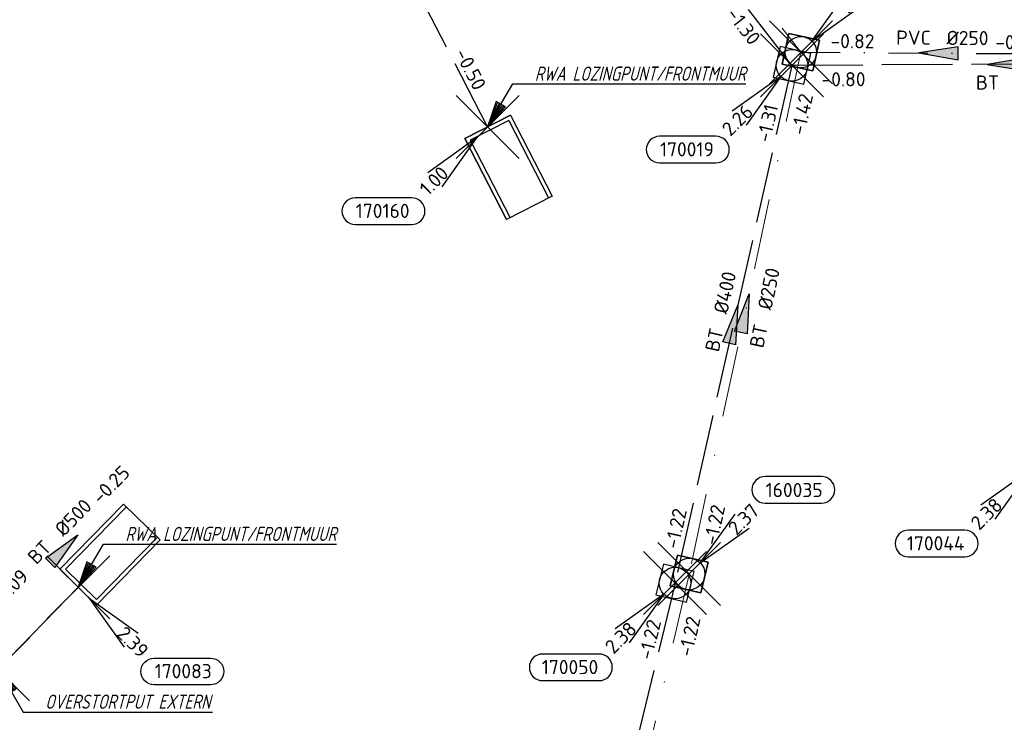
# Model space of a CAD drawing. Header units: metres. Extents: x 153343 to 157271, y 461673 to 467005.
# Tile 142 of 191: x 153931 to 154025, y 466467 to 466534. Entities that reach past the tile are written whole.
import ezdxf
from ezdxf.enums import TextEntityAlignment as Align

# ---------------------------------------------------------------- set-up
doc = ezdxf.new("R2010")
doc.units = ezdxf.units.M
doc.header["$LTSCALE"] = 0.75
doc.header["$PDMODE"] = 3
doc.header["$PDSIZE"] = 3
for name, pattern in [('RI-HWA_BETON', [11.4, 9, -2.4]), ('RI-VWA_BETON', [19, 9, -5, 0, -5]), ('RI-VWA_PVC', [11, 5, -3, 0, -3])]:
    doc.linetypes.add(name, pattern=pattern)
doc.layers.get('0').update_dxf_attribs({"lineweight": 25})
doc.layers.get('defpoints').update_dxf_attribs({"lineweight": 25})
for name, color, linetype in [('B-OI-RI-AANPIJLING', 1, 'Continuous'), ('B-OI-RI-HWA_OVERSTORTLEIDING_BETON_500-G', 151, 'Continuous'), ('B-OI-RI-HWA_PUTNUMMER-S @ 0.75', 151, 'Continuous'), ('B-OI-RI-HWA_TRANSPORTLEIDING_BETON_400-G', 151, 'RI-HWA_BETON'), ('B-OI-RI-HWA_TRANSPORTLEIDING_BETON_800-G', 151, 'RI-HWA_BETON'), ('B-OI-RI-VWA_PUTNUMMER-S @ 0.75', 33, 'Continuous'), ('B-OI-RI-VWA_TRANSPORTLEIDING_PVC_250-G', 33, 'RI-VWA_PVC')]:
    doc.layers.add(name, color=color, linetype=linetype)
for name, color, linetype, lineweight in [('B-OI-RI-HWA_RIOOLPUT_INSPECTIEPUT-S', 151, 'Continuous', 25), ('B-OI-RI-HWA_STROOMRICHTING-S @ 0.75', 151, 'Continuous', 25), ('B-OI-RI-HWA_UITSTROOMBAK-S @ 0.75', 151, 'Continuous', 25), ('B-OI-RI-VWA_RIOOLPUT_INSPECTIEPUT_BETON-S', 33, 'Continuous', 25), ('B-OI-RI-VWA_STROOMRICHTING-S @ 0.75', 33, 'Continuous', 25), ('B-OI-RI-VWA_TRANSPORTLEIDING_BETON_250-G', 33, 'RI-VWA_BETON', 18), ('N-OI-RI-BIJZONDERDERHEDEN-T18', 134, 'Continuous', 18)]:
    doc.layers.add(name, color=color, linetype=linetype, lineweight=lineweight)
for name, color, linetype, plot in [('inspectieput', 7, 'Continuous', False), ('overstortput extern', 7, 'Continuous', False), ('rwa lozingpunt_frontmuur', 7, 'Continuous', False)]:
    doc.layers.add(name, color=color, linetype=linetype, plot=plot)
doc.styles.add('NLCS-ISO', font='isocpeur.ttf')
doc.styles.add('NLCS-ISO-M750-T18_CURSIEF', font='NLCS-ISO.ttf', dxfattribs={"oblique": 15, "height": 1.35})

# ---------------------------------------------------------------- blocks, each defined once
blk = doc.blocks.new('*U36')
at = {"ltscale": 0.1}
blk.add_hatch(color=256, dxfattribs=at).paths.add_polyline_path([(2.5, 0), (-2.5, -0.83), (-2.5, 0.83)])
at = {"ltscale": 0.1, "flags": 128}
blk.add_lwpolyline([(2.5, 0), (-2.5, -0.83), (-2.5, 0.83)], close=True, dxfattribs=at)
at = {"ltscale": 0.1, "style": 'NLCS-ISO'}
for tag, p in [('MAT', (-1, 0.5)), ('BOBL', (-22.58, 0))]:
    blk.add_attdef(tag, text='', height=1.8, dxfattribs=at).set_placement(p, align=Align.BOTTOM_RIGHT)
for tag, p in [('DIA', (1, 0.5)), ('BOBR', (29.23, -0.01))]:
    blk.add_attdef(tag, text='', height=1.8, dxfattribs=at).set_placement(p, align=Align.BOTTOM_LEFT)
at = {"layer": 'defpoints', "ltscale": 0.1, "style": 'NLCS-ISO', "flags": 1}
blk.add_attdef('JVA', text='', height=1.8, dxfattribs=at).set_placement((0, -1), align=Align.TOP_CENTER)
blk = doc.blocks.new('*U66')
at = {"ltscale": 0.1}
blk.add_hatch(color=256, dxfattribs=at).paths.add_polyline_path([(2.5, 0), (-2.5, -0.83), (-2.5, 0.83)])
at = {"ltscale": 0.1, "flags": 128}
blk.add_lwpolyline([(2.5, 0), (-2.5, -0.83), (-2.5, 0.83)], close=True, dxfattribs=at)
at = {"ltscale": 0.1, "style": 'NLCS-ISO'}
for tag, p in [('MAT', (-1, 0.5)), ('BOBL', (-5.66, 0))]:
    blk.add_attdef(tag, text='', height=1.8, dxfattribs=at).set_placement(p, align=Align.BOTTOM_RIGHT)
for tag, p in [('DIA', (1, 0.5)), ('BOBR', (7.22, 0))]:
    blk.add_attdef(tag, text='', height=1.8, dxfattribs=at).set_placement(p, align=Align.BOTTOM_LEFT)
at = {"layer": 'defpoints', "ltscale": 0.1, "style": 'NLCS-ISO', "flags": 1}
blk.add_attdef('JVA', text='', height=1.8, dxfattribs=at).set_placement((0, -1), align=Align.TOP_CENTER)
blk = doc.blocks.new('*U217')
at = {"ltscale": 0.1}
blk.add_hatch(color=256, dxfattribs=at).paths.add_polyline_path([(2.5, 0), (-2.5, -0.83), (-2.5, 0.83)])
at = {"ltscale": 0.1, "flags": 128}
blk.add_lwpolyline([(2.5, 0), (-2.5, -0.83), (-2.5, 0.83)], close=True, dxfattribs=at)
at = {"ltscale": 0.1, "style": 'NLCS-ISO'}
for tag, p in [('MAT', (-1, 0.5)), ('BOBL', (-11.06, 0))]:
    blk.add_attdef(tag, text='', height=1.8, dxfattribs=at).set_placement(p, align=Align.BOTTOM_RIGHT)
for tag, p in [('DIA', (1, 0.5)), ('BOBR', (15.78, 0))]:
    blk.add_attdef(tag, text='', height=1.8, dxfattribs=at).set_placement(p, align=Align.BOTTOM_LEFT)
at = {"layer": 'defpoints', "ltscale": 0.1, "style": 'NLCS-ISO', "flags": 1}
blk.add_attdef('JVA', text='', height=1.8, dxfattribs=at).set_placement((0, -1), align=Align.TOP_CENTER)
blk = doc.blocks.new('*U2327')
at = {"ltscale": 0.1}
blk.add_hatch(color=256, dxfattribs=at).paths.add_polyline_path([(2.5, 0), (-2.5, -0.83), (-2.5, 0.83)])
at = {"ltscale": 0.1, "flags": 128}
blk.add_lwpolyline([(2.5, 0), (-2.5, -0.83), (-2.5, 0.83)], close=True, dxfattribs=at)
at = {"ltscale": 0.1, "style": 'NLCS-ISO'}
for tag, p in [('MAT', (-1, 0.5)), ('BOBL', (-24.36, 0))]:
    blk.add_attdef(tag, text='', height=1.8, dxfattribs=at).set_placement(p, align=Align.BOTTOM_RIGHT)
for tag, p in [('DIA', (1, 0.5)), ('BOBR', (23.42, -0.01))]:
    blk.add_attdef(tag, text='', height=1.8, dxfattribs=at).set_placement(p, align=Align.BOTTOM_LEFT)
at = {"layer": 'defpoints', "ltscale": 0.1, "style": 'NLCS-ISO', "flags": 1}
blk.add_attdef('JVA', text='', height=1.8, dxfattribs=at).set_placement((0, -1), align=Align.TOP_CENTER)
blk = doc.blocks.new('*U2314')
at = {"ltscale": 0.1}
blk.add_hatch(color=256, dxfattribs=at).paths.add_polyline_path([(-2.5, 0), (2.5, -0.83), (2.5, 0.83)])
at = {"ltscale": 0.1, "flags": 128}
blk.add_lwpolyline([(-2.5, 0), (2.5, -0.83), (2.5, 0.83)], close=True, dxfattribs=at)
at = {"ltscale": 0.1, "style": 'NLCS-ISO'}
for tag, p in [('BOBL', (-27.26, -3.24)), ('MAT', (-1, -3.74))]:
    blk.add_attdef(tag, text='', height=1.8, dxfattribs=at).set_placement(p, align=Align.BOTTOM_RIGHT)
for tag, p in [('BOBR', (30.51, -3.23)), ('DIA', (1, -3.74))]:
    blk.add_attdef(tag, text='', height=1.8, dxfattribs=at).set_placement(p, align=Align.BOTTOM_LEFT)
at = {"layer": 'defpoints', "ltscale": 0.1, "style": 'NLCS-ISO', "flags": 1}
blk.add_attdef('JVA', text='', height=1.8, dxfattribs=at).set_placement((0, -1), align=Align.TOP_CENTER)
blk = doc.blocks.new('*U2315')
at = {"ltscale": 0.1}
blk.add_hatch(color=256, dxfattribs=at).paths.add_polyline_path([(-2.5, 0), (2.5, -0.83), (2.5, 0.83)])
at = {"ltscale": 0.1, "flags": 128}
blk.add_lwpolyline([(-2.5, 0), (2.5, -0.83), (2.5, 0.83)], close=True, dxfattribs=at)
at = {"ltscale": 0.1, "style": 'NLCS-ISO'}
for tag, p in [('BOBL', (-17.97, -3.24)), ('MAT', (-1, -3.74))]:
    blk.add_attdef(tag, text='', height=1.8, dxfattribs=at).set_placement(p, align=Align.BOTTOM_RIGHT)
for tag, p in [('BOBR', (17.02, -3.24)), ('DIA', (1, -3.74))]:
    blk.add_attdef(tag, text='', height=1.8, dxfattribs=at).set_placement(p, align=Align.BOTTOM_LEFT)
at = {"layer": 'defpoints', "ltscale": 0.1, "style": 'NLCS-ISO', "flags": 1}
blk.add_attdef('JVA', text='', height=1.8, dxfattribs=at).set_placement((0, -1), align=Align.TOP_CENTER)
blk = doc.blocks.new('*U2390')
at = {"ltscale": 0.1}
blk.add_hatch(color=256, dxfattribs=at).paths.add_polyline_path([(2.5, 0), (-2.5, -0.83), (-2.5, 0.83)])
at = {"ltscale": 0.1, "flags": 128}
blk.add_lwpolyline([(2.5, 0), (-2.5, -0.83), (-2.5, 0.83)], close=True, dxfattribs=at)
at = {"ltscale": 0.1, "style": 'NLCS-ISO'}
for tag, p in [('BOBL', (-17.19, -3.24)), ('MAT', (-1, -3.74))]:
    blk.add_attdef(tag, text='', height=1.8, dxfattribs=at).set_placement(p, align=Align.BOTTOM_RIGHT)
for tag, p in [('BOBR', (16.24, -3.24)), ('DIA', (1, -3.74))]:
    blk.add_attdef(tag, text='', height=1.8, dxfattribs=at).set_placement(p, align=Align.BOTTOM_LEFT)
at = {"layer": 'defpoints', "ltscale": 0.1, "style": 'NLCS-ISO', "flags": 1}
blk.add_attdef('JVA', text='', height=1.8, dxfattribs=at).set_placement((0, -1), align=Align.TOP_CENTER)
blk = doc.blocks.new('*U2406')
at = {"ltscale": 0.1}
blk.add_hatch(color=256, dxfattribs=at).paths.add_polyline_path([(2.5, 0), (-2.5, -0.83), (-2.5, 0.83)])
at = {"ltscale": 0.1, "flags": 128}
blk.add_lwpolyline([(2.5, 0), (-2.5, -0.83), (-2.5, 0.83)], close=True, dxfattribs=at)
at = {"ltscale": 0.1, "style": 'NLCS-ISO'}
for tag, p in [('BOBL', (-24.55, -3.24)), ('MAT', (-1, -3.74))]:
    blk.add_attdef(tag, text='', height=1.8, dxfattribs=at).set_placement(p, align=Align.BOTTOM_RIGHT)
for tag, p in [('BOBR', (23.6, -3.23)), ('DIA', (1, -3.74))]:
    blk.add_attdef(tag, text='', height=1.8, dxfattribs=at).set_placement(p, align=Align.BOTTOM_LEFT)
at = {"layer": 'defpoints', "ltscale": 0.1, "style": 'NLCS-ISO', "flags": 1}
blk.add_attdef('JVA', text='', height=1.8, dxfattribs=at).set_placement((0, -1), align=Align.TOP_CENTER)
blk = doc.blocks.new('*U2399')
at = {"ltscale": 0.1}
blk.add_hatch(color=256, dxfattribs=at).paths.add_polyline_path([(-2.5, 0), (2.5, -0.83), (2.5, 0.83)])
at = {"ltscale": 0.1, "flags": 128}
blk.add_lwpolyline([(-2.5, 0), (2.5, -0.83), (2.5, 0.83)], close=True, dxfattribs=at)
at = {"ltscale": 0.1, "style": 'NLCS-ISO'}
for tag, p in [('MAT', (-1, 0.5)), ('BOBL', (-8.15, 0))]:
    blk.add_attdef(tag, text='', height=1.8, dxfattribs=at).set_placement(p, align=Align.BOTTOM_RIGHT)
for tag, p in [('DIA', (1, 0.5)), ('BOBR', (7.2, 0))]:
    blk.add_attdef(tag, text='', height=1.8, dxfattribs=at).set_placement(p, align=Align.BOTTOM_LEFT)
at = {"layer": 'defpoints', "ltscale": 0.1, "style": 'NLCS-ISO', "flags": 1}
blk.add_attdef('JVA', text='', height=1.8, dxfattribs=at).set_placement((0, -1), align=Align.TOP_CENTER)
blk = doc.blocks.new('SRI-UITSTROOMBAK-SO')
at = {"color": 7}
for p, q in [((-3.25, 11.56), (3.25, 11.56)), ((-3.25, 0), (-3.25, 11.56)), ((-2.75, 0.5), (-2.75, 11.56)), ((2.75, 0.5), (2.75, 11.56)), ((3.25, 0), (3.25, 11.56)), ((-3.25, 0), (3.25, 0)), ((-2.75, 0.5), (2.75, 0.5))]:
    blk.add_line(p, q, dxfattribs=at)
at = {"flags": 128}
blk.add_lwpolyline([(-3.25, 11.56), (3.25, 11.56), (3.25, 0), (-3.25, 0)], close=True, dxfattribs=at)
blk = doc.blocks.new('*U241')
for q in [(-7.6, -5.83), (-5.83, -7.6)]:
    blk.add_line((-1.41, -1.41), q)
blk.add_lwpolyline([(-16.81, -12.39), (-9.65, -12.39, 1), (-9.65, -9.01), (-16.81, -9.01, 1)], format="xyb", close=True)
at = {"ltscale": 0.1, "style": 'NLCS-ISO'}
blk.add_attdef('PUTHGT', text='', height=1.8, rotation=45, dxfattribs=at).set_placement((-8.44, -8.48), align=Align.MIDDLE_LEFT)
blk.add_attdef('PUTNR', text='', height=1.8, dxfattribs=at).set_placement((-13.33, -8.87), align=Align.MIDDLE_CENTER)
blk = doc.blocks.new('*U247')
for q in [(5.83, -7.6), (7.6, -5.83)]:
    blk.add_line((1.41, -1.41), q)
blk.add_lwpolyline([(16.81, -12.39), (9.65, -12.39, -1), (9.65, -9.01), (16.81, -9.01, -1)], format="xyb", close=True)
at = {"ltscale": 0.1, "style": 'NLCS-ISO'}
blk.add_attdef('PUTHGT', text='', height=1.8, rotation=315, dxfattribs=at).set_placement((5.39, -5.43), align=Align.MIDDLE_LEFT)
blk.add_attdef('PUTNR', text='', height=1.8, dxfattribs=at).set_placement((13.33, -8.87), align=Align.MIDDLE_CENTER)
blk = doc.blocks.new('B-SRI-PUT_HWA-SO')
at = {"lineweight": -3, "flags": 128}
blk.add_lwpolyline([(-2, -2), (2, -2), (2, 2), (-2, 2)], close=True, dxfattribs=at)
at = {"lineweight": -3}
blk.add_circle((0, 0), 2, dxfattribs=at)
blk = doc.blocks.new('*U43')
for q in [(5.83, 7.6), (7.6, 5.83)]:
    blk.add_line((1.41, 1.41), q)
blk.add_lwpolyline([(16.81, 12.39), (9.65, 12.39, 1), (9.65, 9.01), (16.81, 9.01, 1)], format="xyb", close=True)
at = {"ltscale": 0.1, "style": 'NLCS-ISO'}
blk.add_attdef('PUTHGT', text='', height=1.8, rotation=45, dxfattribs=at).set_placement((5.39, 5.43), align=Align.MIDDLE_LEFT)
blk.add_attdef('PUTNR', text='', height=1.8, dxfattribs=at).set_placement((13.33, 10.67), align=Align.MIDDLE_CENTER)
blk = doc.blocks.new('B-SRI-PUT_VWA-SO')
at = {"flags": 128}
blk.add_lwpolyline([(-2, 2), (2, 2), (2, -2), (-2, -2)], close=True, dxfattribs=at)
at = {"lineweight": -3, "flags": 128}
blk.add_lwpolyline([(2, -2), (2, 2), (-2, 2), (-2, -2)], close=True, dxfattribs=at)
at = {"lineweight": -3}
blk.add_circle((0, 0), 2, dxfattribs=at)

msp = doc.modelspace()

# ---------------------------------------------------------------- linework, layer by layer
at = {"layer": 'B-OI-RI-AANPIJLING', "transparency": 33554610, "flags": 128}
for points in [[(153975.7, 466523.4), (153977.404, 466525.299), (153976.524, 466525.815), (153975.7, 466523.4), (153976.671, 466525.729), (153976.817, 466525.643), (153975.7, 466523.4), (153977.111, 466525.471), (153977.257, 466525.385), (153975.7, 466523.4), (153978.094, 466527.484), (154000.304, 466527.484)], [(153936.7, 466479.56), (153938.404, 466481.459), (153937.524, 466481.975), (153936.7, 466479.56), (153937.671, 466481.889), (153937.817, 466481.803), (153936.7, 466479.56), (153938.111, 466481.631), (153938.257, 466481.545), (153936.7, 466479.56), (153939.094, 466483.644), (153961.299, 466483.644)], [(153929.06, 466471.75), (153930.764, 466469.851), (153929.884, 466469.335), (153929.06, 466471.75), (153930.031, 466469.421), (153930.177, 466469.507), (153929.06, 466471.75), (153930.471, 466469.679), (153930.617, 466469.765), (153929.06, 466471.75), (153931.454, 466467.666), (153949.499, 466467.666)]]:
    msp.add_lwpolyline(points, dxfattribs=at)
at = {"layer": 'B-OI-RI-HWA_OVERSTORTLEIDING_BETON_500-G', "transparency": 33554610}
msp.add_line((153936.7, 466479.56), (153929.06, 466471.75), dxfattribs=at)
at = {"layer": 'B-OI-RI-HWA_TRANSPORTLEIDING_BETON_400-G', "transparency": 33554610}
for p, q in [((154004.69, 466529.26), (153967.15, 466577.59)), ((154004.69, 466529.26), (153993.55, 466479.95)), ((154045.65, 466529.45), (154004.69, 466529.26)), ((153993.55, 466479.95), (153984.37, 466441.94))]:
    msp.add_line(p, q, dxfattribs=at)
at = {"layer": 'B-OI-RI-HWA_TRANSPORTLEIDING_BETON_800-G', "transparency": 33554610}
msp.add_line((153975.7, 466523.4), (153948.53, 466576.07), dxfattribs=at)
at = {"layer": 'B-OI-RI-VWA_TRANSPORTLEIDING_BETON_250-G', "transparency": 33554610}
for p, q in [((153968.41, 466578.04), (154005.54, 466530.51)), ((154005.54, 466530.51), (153994.9, 466480.81)), ((153994.9, 466480.81), (153985.97, 466442.04))]:
    msp.add_line(p, q, dxfattribs=at)
at = {"layer": 'B-OI-RI-VWA_TRANSPORTLEIDING_PVC_250-G', "transparency": 33554610}
msp.add_line((154005.54, 466530.51), (154031.77, 466530.34), dxfattribs=at)
at = {"layer": 'inspectieput', "color": 0, "transparency": 33554610}
for p in [(154005.54, 466530.51), (154004.69, 466529.26), (153994.9, 466480.81), (153993.55, 466479.95)]:
    msp.add_point(p, dxfattribs=at)
at = {"layer": 'inspectieput'}
for p in [(154005.54, 466530.51), (154005.54, 466530.51), (154004.69, 466529.26), (154004.69, 466529.26), (153994.9, 466480.81), (153994.9, 466480.81), (153993.55, 466479.95), (153993.55, 466479.95)]:
    msp.add_point(p, dxfattribs=at)
at = {"layer": 'overstortput extern', "color": 0, "transparency": 33554610}
msp.add_point((153929.06, 466471.75), dxfattribs=at)
at = {"layer": 'rwa lozingpunt_frontmuur', "color": 0, "transparency": 33554610}
for p in [(153975.7, 466523.4), (153936.7, 466479.56)]:
    msp.add_point(p, dxfattribs=at)

# ---------------------------------------------------------------- block references
at = {"layer": 'B-OI-RI-HWA_PUTNUMMER-S @ 0.75', "color": 0, "transparency": 33554610}
ref = msp.add_blockref('*U241', (154004.69, 466529.26), dxfattribs=dict(at, xscale=0.75, yscale=0.75, zscale=0.75))
ref.add_attrib('PUTNR', '170019', dxfattribs={"layer": '0', "ltscale": 0.1, "height": 1.35, "style": 'NLCS-ISO'}).set_placement((153994.69, 466521.26), align=Align.MIDDLE_CENTER)
ref.add_attrib('PUTHGT', '2.26', dxfattribs={"layer": '0', "ltscale": 0.1, "height": 1.35, "rotation": 45, "style": 'NLCS-ISO'}).set_placement((153998.358, 466522.898), align=Align.MIDDLE_LEFT)
ref = msp.add_blockref('*U241', (153975.7, 466523.4), dxfattribs=dict(at, xscale=0.75, yscale=0.75, zscale=0.75))
ref.add_attrib('PUTNR', '170160', dxfattribs={"layer": '0', "ltscale": 0.1, "height": 1.35, "style": 'NLCS-ISO'}).set_placement((153965.7, 466515.4), align=Align.MIDDLE_CENTER)
ref.add_attrib('PUTHGT', '1.00', dxfattribs={"layer": '0', "ltscale": 0.1, "height": 1.35, "rotation": 45, "style": 'NLCS-ISO'}).set_placement((153969.559, 466517.229), align=Align.MIDDLE_LEFT)
ref = msp.add_blockref('*U241', (154028.39, 466491.74), dxfattribs=dict(at, xscale=0.75, yscale=0.75, zscale=0.75))
ref.add_attrib('PUTNR', '170044', dxfattribs={"layer": '0', "ltscale": 0.1, "height": 1.35, "style": 'NLCS-ISO'}).set_placement((154018.39, 466483.74), align=Align.MIDDLE_CENTER)
ref.add_attrib('PUTHGT', '2.38', dxfattribs={"layer": '0', "ltscale": 0.1, "height": 1.35, "rotation": 45, "style": 'NLCS-ISO'}).set_placement((154022.058, 466485.378), align=Align.MIDDLE_LEFT)
ref = msp.add_blockref('*U247', (153936.7, 466479.56), dxfattribs=dict(at, xscale=0.75, yscale=0.75, zscale=0.75))
ref.add_attrib('PUTNR', '170083', dxfattribs={"layer": '0', "ltscale": 0.1, "height": 1.35, "style": 'NLCS-ISO'}).set_placement((153946.7, 466471.56), align=Align.MIDDLE_CENTER)
ref.add_attrib('PUTHGT', '2.39', dxfattribs={"layer": '0', "ltscale": 0.1, "height": 1.35, "rotation": 315, "style": 'NLCS-ISO'}).set_placement((153940.741, 466475.489), align=Align.MIDDLE_LEFT)
ref = msp.add_blockref('*U241', (153993.55, 466479.95), dxfattribs=dict(at, xscale=0.75, yscale=0.75, zscale=0.75))
ref.add_attrib('PUTNR', '170050', dxfattribs={"layer": '0', "ltscale": 0.1, "height": 1.35, "style": 'NLCS-ISO'}).set_placement((153983.55, 466471.95), align=Align.MIDDLE_CENTER)
ref.add_attrib('PUTHGT', '2.38', dxfattribs={"layer": '0', "ltscale": 0.1, "height": 1.35, "rotation": 45, "style": 'NLCS-ISO'}).set_placement((153987.218, 466473.588), align=Align.MIDDLE_LEFT)
at = {"layer": 'B-OI-RI-HWA_RIOOLPUT_INSPECTIEPUT-S', "transparency": 33554610}
for p, xscale, yscale, zscale, rotation in [((154004.69, 466529.26), 0.7500000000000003, 0.7500000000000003, 0.7500000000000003, 257.2695816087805), ((154004.69, 466529.26), 0.7500000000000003, 0.7500000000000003, 0.7500000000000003, 257.2695816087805), ((154004.69, 466529.26), 0.7500000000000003, 0.7500000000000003, 0.7500000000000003, 257.2695816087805), ((153993.55, 466479.95), 0.7499999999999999, 0.7499999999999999, 0.7499999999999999, 256.4221982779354), ((153993.55, 466479.95), 0.7499999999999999, 0.7499999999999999, 0.7499999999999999, 256.4221982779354), ((153993.55, 466479.95), 0.7499999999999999, 0.7499999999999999, 0.7499999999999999, 256.4221982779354)]:
    msp.add_blockref('B-SRI-PUT_HWA-SO', p, dxfattribs=dict(at, xscale=xscale, yscale=yscale, zscale=zscale, rotation=rotation))
at = {"layer": 'B-OI-RI-HWA_STROOMRICHTING-S @ 0.75', "color": 0, "transparency": 33554610}
for name, p, xscale, yscale, zscale, rotation, values in [('*U2314', (153985.92, 466553.425), 0.7499999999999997, 0.7499999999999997, 0.7499999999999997, 307.8380318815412, {'MAT': 'BT', 'DIA': '%%c400', 'BOBL': '-1.51', 'BOBR': '-1.30'}), ('*U36', (153962.115, 466549.735), 0.75, 0.75, 0.75, 297.287101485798, {'MAT': 'BT', 'DIA': '%%c800', 'BOBL': '-0.40', 'BOBR': '-0.50'}), ('*U2315', (154025.17, 466529.355), 0.75, 0.75, 0.75, 0.2657744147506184, {'MAT': 'BT', 'DIA': '%%c400', 'BOBL': '-0.80', 'BOBR': '-0.69'}), ('*U2327', (153999.12, 466504.605), 0.75, 0.75, 0.75, 77.26958160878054, {'MAT': 'BT', 'DIA': '%%c400', 'BOBL': '-1.22', 'BOBR': '-1.31'}), ('*U66', (153935.341, 466483.212), 0.75, 0.75, 0.75, 45.63041355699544, {'MAT': 'BT', 'DIA': '%%c500', 'BOBL': '0.09', 'BOBR': '-0.25'}), ('*U217', (153988.96, 466460.945), 0.75, 0.75, 0.75, 76.42219827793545, {'MAT': 'BT', 'DIA': '%%c400', 'BOBL': '-1.17', 'BOBR': '-1.22'})]:
    msp.add_blockref(name, p, dxfattribs=dict(at, xscale=xscale, yscale=yscale, zscale=zscale, rotation=rotation)).add_auto_attribs(values)
at = {"layer": 'B-OI-RI-HWA_UITSTROOMBAK-S @ 0.75', "color": 0, "transparency": 33554610, "xscale": 0.75, "yscale": 0.75, "zscale": 0.75}
for p, rotation in [((153975.7, 466523.4), 207.2871014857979), ((153936.7, 466479.56), 315.6304135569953)]:
    msp.add_blockref('SRI-UITSTROOMBAK-SO', p, dxfattribs=dict(at, rotation=rotation))
at = {"layer": 'B-OI-RI-VWA_PUTNUMMER-S @ 0.75', "color": 0, "transparency": 33554610, "xscale": 0.75, "yscale": 0.75, "zscale": 0.75}
for p, values in [((154005.54, 466530.51), {'PUTNR': '160008', 'PUTHGT': '2.24'}), ((153994.9, 466480.81), {'PUTNR': '160035', 'PUTHGT': '2.37'})]:
    msp.add_blockref('*U43', p, dxfattribs=at).add_auto_attribs(values)
at = {"layer": 'B-OI-RI-VWA_RIOOLPUT_INSPECTIEPUT_BETON-S', "transparency": 33554610}
for p, xscale, yscale, zscale, rotation in [((154005.54, 466530.51), 0.7499999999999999, 0.7499999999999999, 0.7499999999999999, 257.9162655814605), ((153994.9, 466480.81), 0.7500000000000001, 0.7500000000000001, 0.7500000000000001, 257.0291305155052)]:
    msp.add_blockref('B-SRI-PUT_VWA-SO', p, dxfattribs=dict(at, xscale=xscale, yscale=yscale, zscale=zscale, rotation=rotation))
at = {"layer": 'B-OI-RI-VWA_STROOMRICHTING-S @ 0.75', "color": 0, "transparency": 33554610, "xscale": 0.75, "yscale": 0.75, "zscale": 0.75}
for name, p, rotation, values in [('*U2399', (154018.655, 466530.425), 359.6286638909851, {'MAT': 'PVC', 'DIA': '%%c250', 'BOBL': '-0.82', 'BOBR': '-0.26'}), ('*U2406', (154000.22, 466505.66), 77.91626558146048, {'MAT': 'BT', 'DIA': '%%c250', 'BOBL': '-1.22', 'BOBR': '-1.42'}), ('*U2390', (153990.435, 466461.425), 77.02913051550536, {'MAT': 'BT', 'DIA': '%%c250', 'BOBL': '-1.09', 'BOBR': '-1.22'})]:
    msp.add_blockref(name, p, dxfattribs=dict(at, rotation=rotation)).add_auto_attribs(values)

# ---------------------------------------------------------------- texts
at = {"layer": 'N-OI-RI-BIJZONDERDERHEDEN-T18', "transparency": 33554610, "style": 'NLCS-ISO-M750-T18_CURSIEF', "oblique": 15, "width": 0.8}
for s, p in [('RWA LOZINGPUNT/FRONTMUUR', (153980.195, 466527.796)), ('RWA LOZINGPUNT/FRONTMUUR', (153941.195, 466483.956)), ('OVERSTORTPUT EXTERN', (153933.555, 466467.978))]:
    msp.add_text(s, height=1.35, dxfattribs=at).set_placement(p)

doc.saveas('drawing.dxf')
